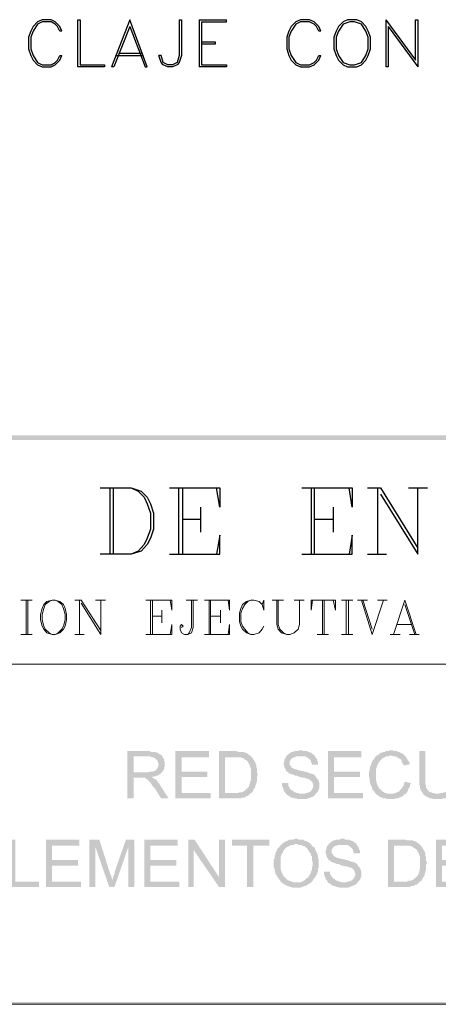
# Model space of a CAD drawing. Header units: millimetres. Extents: x 8 to 202, y 3 to 294.
# Tile 2 of 8: x 95 to 118, y 3 to 58. Entities that reach past the tile are written whole.
import ezdxf

# ---------------------------------------------------------------- set-up
doc = ezdxf.new("R2010")
doc.units = ezdxf.units.MM
doc.layers.add('DGE_CONTORNOS', color=7, linetype='Continuous', lineweight=0)
doc.layers.add('DGE_RELLENO', color=7, linetype='Continuous', lineweight=0)

msp = doc.modelspace()

# ---------------------------------------------------------------- hatches: boundary and pattern name
at = {"layer": 'DGE_RELLENO', "true_color": 0x000000}
for points in [[(23.4527, 34.8263), (23.7067, 34.5723), (201.9723, 34.8263)], [(23.7067, 34.5723), (201.9723, 34.8263), (201.8453, 34.5723)], [(101.8117, 17.3003), (100.6687, 17.3003), (100.6687, 14.6756), (101.0073, 14.6756), (101.0073, 15.8186), (101.3883, 15.8186), (102.0233, 15.8609), (102.0657, 15.8609), (102.1503, 15.9033), (102.235, 15.9033), (102.2773, 15.9456), (102.362, 15.9456), (102.4043, 15.988), (102.489, 16.0303), (102.5313, 16.0726), (102.5737, 16.115), (101.0073, 16.115), (101.0073, 17.0039), (101.8117, 17.0039), (102.5737, 17.0463), (102.5313, 17.0886), (102.4467, 17.131), (102.4043, 17.1733), (102.362, 17.2156), (102.2773, 17.2156), (102.1927, 17.2579), (101.981, 17.2579), (101.8963, 17.3003)], [(102.5737, 17.0463), (101.8117, 17.0039), (101.9387, 17.0039), (102.0233, 16.9616), (102.108, 16.9616), (102.1503, 16.9193), (102.1927, 16.9193), (102.235, 16.8769), (102.2773, 16.8346), (102.3197, 16.7923), (102.362, 16.7076), (102.362, 16.6653), (102.4043, 16.5806), (102.4043, 16.5383), (102.362, 16.4536), (102.362, 16.4113), (102.3197, 16.3266), (102.2773, 16.2843), (102.235, 16.2419), (102.1927, 16.1996), (102.108, 16.1996), (102.108, 16.1573), (101.8963, 16.1573), (101.8117, 16.115), (101.0073, 16.115), (102.5737, 16.115), (102.616, 16.1573), (102.6583, 16.2419), (102.7007, 16.2843), (102.7007, 16.3689), (102.743, 16.4113), (102.743, 16.7076), (102.7007, 16.7499), (102.7007, 16.8346), (102.6583, 16.9193), (102.616, 16.9616), (102.616, 17.0039)], [(105.1983, 17.3003), (103.3357, 17.3003), (103.3357, 14.6756), (105.283, 14.6756), (105.283, 14.972), (103.6743, 14.972), (103.6743, 15.8609), (105.1137, 15.8609), (105.1137, 16.1573), (103.6743, 16.1573), (103.6743, 16.9616), (105.1983, 16.9616)], [(106.6377, 17.3003), (105.7487, 17.3003), (105.7487, 14.6756), (106.9763, 14.6756), (107.0187, 14.7179), (107.1457, 14.7179), (107.2303, 14.7603), (107.2727, 14.8026), (107.3573, 14.8026), (107.3997, 14.8449), (107.442, 14.8873), (107.4843, 14.9296), (107.5267, 14.972), (106.0873, 14.972), (106.0873, 16.9616), (106.6377, 16.9616), (107.5267, 17.0039), (107.4843, 17.0463), (107.442, 17.0886), (107.3573, 17.131), (107.315, 17.1733), (107.2303, 17.2156), (107.188, 17.2156), (107.1033, 17.2579), (106.807, 17.2579), (106.7223, 17.3003)], [(107.5267, 17.0039), (106.6377, 16.9616), (106.9763, 16.9616), (107.0187, 16.9193), (107.1033, 16.9193), (107.1457, 16.8769), (107.188, 16.8346), (107.2727, 16.7923), (107.315, 16.7499), (107.3573, 16.7076), (107.3997, 16.623), (107.442, 16.5806), (107.442, 16.5383), (107.4843, 16.4536), (107.4843, 16.4113), (107.5267, 16.3266), (107.5267, 15.6916), (107.4843, 15.607), (107.4843, 15.4799), (107.442, 15.4799), (107.442, 15.3953), (107.3997, 15.3106), (107.3573, 15.2683), (107.315, 15.2259), (107.2727, 15.1836), (107.2303, 15.1413), (107.188, 15.0989), (107.1033, 15.0566), (107.0187, 15.0143), (106.8917, 15.0143), (106.807, 14.972), (106.0873, 14.972), (107.5267, 14.972), (107.6113, 15.0143), (107.6537, 15.0989), (107.6537, 15.1413), (107.696, 15.1836), (107.7383, 15.2683), (107.7807, 15.3106), (107.7807, 15.3953), (107.823, 15.4799), (107.823, 15.5646), (107.8653, 15.607), (107.8653, 15.9033), (107.9077, 15.988), (107.9077, 16.0303), (107.8653, 16.115), (107.8653, 16.3266), (107.823, 16.4113), (107.823, 16.5383), (107.7807, 16.623), (107.7807, 16.6653), (107.7383, 16.7076), (107.696, 16.7923), (107.6537, 16.8346), (107.6113, 16.9193), (107.569, 16.9616)], [(110.2783, 17.3426), (110.1937, 17.3426), (110.1513, 17.3003), (109.9397, 17.3003), (109.855, 17.2579), (109.8127, 17.2579), (109.728, 17.2156), (109.6857, 17.1733), (109.601, 17.131), (109.5587, 17.0886), (109.5163, 17.0463), (109.474, 16.9616), (109.4317, 16.9616), (109.4317, 16.8769), (109.3893, 16.8346), (109.3893, 16.7499), (109.347, 16.6653), (109.347, 16.5383), (109.3893, 16.4959), (109.3893, 16.4113), (109.4317, 16.3266), (109.4317, 16.2843), (109.474, 16.2843), (109.474, 16.1996), (109.5587, 16.1573), (109.601, 16.115), (109.6433, 16.0726), (109.728, 16.0303), (109.7703, 16.0303), (109.855, 15.988), (109.8973, 15.988), (109.982, 15.9456), (110.0667, 15.9456), (110.1513, 15.9033), (110.236, 15.8609), (110.2783, 15.8609), (110.4053, 15.8186), (110.5323, 15.8186), (110.617, 15.7763), (110.6593, 15.7763), (110.7017, 15.7339), (110.7863, 15.7339), (110.8287, 15.6916), (110.871, 15.6493), (110.9133, 15.607), (110.9557, 15.5646), (110.9557, 15.5223), (110.998, 15.4376), (110.998, 15.3106), (110.9557, 15.2259), (110.9133, 15.1413), (110.871, 15.0989), (110.8287, 15.0566), (110.7863, 15.0143), (110.7017, 15.0143), (110.6593, 14.972), (110.5747, 14.972), (110.49, 14.9296), (109.474, 14.9296), (109.5163, 14.8873), (109.601, 14.8449), (109.6433, 14.8026), (109.728, 14.7603), (109.7703, 14.7179), (109.855, 14.7179), (109.9397, 14.6756), (110.0667, 14.6756), (110.109, 14.6333), (110.363, 14.6333), (110.617, 14.6333), (110.6593, 14.6756), (110.744, 14.6756), (110.7863, 14.7179), (110.871, 14.7179), (110.871, 14.7603), (110.9557, 14.7603), (110.998, 14.8026), (111.0827, 14.8449), (111.125, 14.9296), (111.1673, 14.972), (111.2097, 15.0143), (111.252, 15.0566), (111.2943, 15.1413), (111.2943, 15.1836), (111.3367, 15.2683), (111.3367, 15.5223), (111.2943, 15.607), (111.2943, 15.6493), (111.252, 15.7339), (111.2097, 15.7763), (111.1673, 15.8186), (111.125, 15.9033), (111.0827, 15.9456), (111.0403, 15.988), (110.9557, 16.0303), (110.871, 16.0303), (110.871, 16.0726), (110.7863, 16.0726), (110.7017, 16.115), (110.6593, 16.115), (110.5747, 16.1573), (110.49, 16.1573), (110.4053, 16.1996), (110.3207, 16.1996), (110.236, 16.2419), (110.1513, 16.2419), (110.0667, 16.2843), (109.982, 16.2843), (109.8973, 16.3266), (109.855, 16.3689), (109.8127, 16.3689), (109.7703, 16.4113), (109.7703, 16.4536), (109.728, 16.4959), (109.6857, 16.5383), (109.6857, 16.7499), (109.728, 16.7923), (109.7703, 16.8769), (109.8127, 16.9193), (109.855, 16.9193), (109.8973, 16.9616), (109.982, 16.9616), (110.0243, 17.0039), (111.0827, 17.0039), (111.0403, 17.0886), (110.9557, 17.131), (110.9133, 17.1733), (110.871, 17.2156), (110.7863, 17.2156), (110.7863, 17.2579), (110.7017, 17.2579), (110.6593, 17.3003), (110.4477, 17.3003), (110.363, 17.3426)], [(111.0827, 17.0039), (110.2783, 17.0039), (110.5747, 17.0039), (110.617, 16.9616), (110.7017, 16.9193), (110.744, 16.8769), (110.7863, 16.8346), (110.8287, 16.7923), (110.871, 16.7499), (110.871, 16.6653), (110.9133, 16.623), (110.9133, 16.5383), (111.252, 16.5383), (111.252, 16.7076), (111.2097, 16.7499), (111.2097, 16.8346), (111.1673, 16.8769), (111.125, 16.9616)], [(113.665, 17.3003), (111.8023, 17.3003), (111.8023, 14.6756), (113.7497, 14.6756), (113.7497, 14.972), (112.141, 14.972), (112.141, 15.8609), (113.5803, 15.8609), (113.5803, 16.1573), (112.141, 16.1573), (112.141, 16.9616), (113.665, 16.9616)], [(115.316, 17.3426), (115.2313, 17.3426), (115.189, 17.3003), (115.0197, 17.3003), (114.9773, 17.2579), (114.8927, 17.2579), (114.808, 17.2156), (114.7657, 17.2156), (114.681, 17.1733), (114.6387, 17.131), (114.5963, 17.0886), (114.5117, 17.0463), (114.4693, 17.0039), (114.427, 16.9616), (114.3847, 16.8769), (114.3423, 16.8346), (114.3, 16.7923), (114.2577, 16.7076), (114.2153, 16.623), (114.2153, 16.5806), (114.173, 16.4959), (114.173, 16.4536), (114.1307, 16.3689), (114.1307, 16.2419), (114.0883, 16.1573), (114.0883, 15.8609), (114.1307, 15.7763), (114.1307, 15.5646), (114.173, 15.4799), (114.173, 15.4376), (114.2153, 15.3529), (114.2577, 15.3106), (114.2577, 15.2259), (114.3, 15.1413), (114.3423, 15.0989), (114.3847, 15.0566), (114.427, 14.972), (114.4693, 14.9296), (114.5117, 14.8873), (115.316, 14.9296), (115.1043, 14.9296), (115.062, 14.972), (114.9773, 14.972), (114.935, 15.0143), (114.8503, 15.0566), (114.808, 15.0989), (114.7657, 15.1413), (114.7233, 15.1836), (114.6387, 15.2259), (114.6387, 15.2683), (114.5963, 15.3529), (114.554, 15.4376), (114.5117, 15.4799), (114.5117, 15.607), (114.4693, 15.6916), (114.4693, 16.2843), (114.5117, 16.3689), (114.5117, 16.4113), (114.554, 16.4959), (114.554, 16.5383), (114.5963, 16.623), (114.6387, 16.6653), (114.681, 16.7499), (114.7233, 16.7923), (114.7657, 16.8346), (114.808, 16.8769), (114.8503, 16.9193), (114.8927, 16.9193), (114.9773, 16.9616), (115.0197, 17.0039), (115.189, 17.0039), (115.2313, 17.0463), (116.078, 17.0463), (116.0357, 17.0886), (115.9933, 17.131), (115.951, 17.1733), (115.9087, 17.1733), (115.824, 17.2156), (115.7817, 17.2579), (115.697, 17.2579), (115.6123, 17.3003), (115.4853, 17.3003), (115.4007, 17.3426)], [(116.078, 17.0463), (115.316, 17.0463), (115.3583, 17.0463), (115.443, 17.0039), (115.57, 17.0039), (115.6547, 16.9616), (115.697, 16.9193), (115.7393, 16.9193), (115.7817, 16.8769), (115.8663, 16.8346), (115.9087, 16.7499), (115.9087, 16.7076), (115.951, 16.623), (115.9933, 16.5806), (116.0357, 16.4959), (116.3743, 16.5806), (116.332, 16.623), (116.332, 16.6653), (116.2897, 16.7499), (116.2473, 16.7923), (116.205, 16.8769), (116.1627, 16.9193), (116.1203, 17.0039)], [(117.221, 17.3003), (116.8823, 17.3003), (116.8823, 15.4376), (116.9247, 15.3529), (116.9247, 15.2259), (116.967, 15.1836), (116.967, 15.0989), (117.0093, 15.0566), (117.0517, 15.0143), (117.094, 14.9296), (117.856, 14.9296), (117.7713, 14.9296), (117.6867, 14.972), (117.602, 14.972), (117.5597, 15.0143), (117.5173, 15.0143), (117.4327, 15.0566), (117.3903, 15.0989), (117.348, 15.1413), (117.3057, 15.2259), (117.2633, 15.2683), (117.2633, 15.3953), (117.221, 15.4376), (117.221, 15.7763)], [(118.9143, 17.3003), (118.5757, 17.3003), (118.5757, 15.5223), (118.5333, 15.4376), (118.5333, 15.3106), (118.491, 15.2683), (118.491, 15.1836), (118.4487, 15.1413), (118.4063, 15.0989), (118.364, 15.0566), (118.3217, 15.0143), (118.237, 15.0143), (118.1947, 14.972), (118.0253, 14.972), (117.983, 14.9296), (117.094, 14.9296), (117.1363, 14.8873), (117.1787, 14.8449), (117.221, 14.8026), (117.3057, 14.7603), (117.348, 14.7603), (117.3903, 14.7179), (117.475, 14.6756), (117.602, 14.6756), (117.6443, 14.6333), (118.11, 14.6333), (118.1947, 14.6756), (118.3217, 14.6756), (118.4063, 14.7179), (118.4487, 14.7603), (118.5333, 14.7603), (118.5757, 14.8026), (118.618, 14.8873), (118.7027, 14.9296), (118.745, 14.972), (118.7873, 15.0143), (118.7873, 15.0989), (118.8297, 15.1413), (118.8297, 15.1836), (118.872, 15.2683), (118.872, 15.3953), (118.9143, 15.4376), (118.9143, 15.7763)], [(102.0233, 15.8609), (101.3883, 15.8186), (101.6423, 15.8186), (101.6847, 15.7763), (101.7693, 15.7339), (101.8117, 15.6916), (101.854, 15.6493), (101.9387, 15.5646), (101.981, 15.5223), (101.981, 15.4799), (102.0233, 15.4376), (102.0657, 15.3529), (102.108, 15.3106), (102.1927, 15.2259), (102.5313, 14.6756), (102.9547, 14.6756), (102.489, 15.3953), (102.4467, 15.4799), (102.4043, 15.5223), (102.362, 15.5646), (102.3197, 15.6493), (102.2773, 15.6916), (102.235, 15.7339), (102.1927, 15.7339), (102.1503, 15.7763), (102.0657, 15.8186)], [(109.601, 15.5223), (109.2623, 15.5223), (109.2623, 15.3529), (109.3047, 15.3106), (109.3047, 15.2259), (109.347, 15.1836), (109.347, 15.0989), (109.3893, 15.0566), (109.4317, 15.0143), (109.474, 14.9296), (110.363, 14.9296), (110.236, 14.9296), (110.1513, 14.972), (110.0667, 14.972), (110.0243, 15.0143), (109.9397, 15.0143), (109.8973, 15.0566), (109.855, 15.0989), (109.7703, 15.1413), (109.728, 15.1836), (109.6857, 15.2259), (109.6857, 15.2683), (109.6433, 15.3106), (109.601, 15.3953), (109.601, 15.4799)], [(116.078, 15.607), (116.078, 15.5646), (116.0357, 15.5223), (116.0357, 15.4376), (115.9933, 15.3529), (115.951, 15.3106), (115.9087, 15.2259), (115.8663, 15.1836), (115.824, 15.1413), (115.7817, 15.0989), (115.7817, 15.0566), (115.697, 15.0566), (115.6547, 15.0143), (115.57, 14.972), (115.5277, 14.972), (115.443, 14.9296), (115.316, 14.9296), (114.5117, 14.8873), (114.5963, 14.8449), (114.6387, 14.8026), (114.681, 14.7603), (114.7657, 14.7603), (114.808, 14.7179), (114.8927, 14.6756), (115.0197, 14.6756), (115.1043, 14.6333), (115.4853, 14.6333), (115.57, 14.6756), (115.697, 14.6756), (115.7817, 14.7179), (115.824, 14.7603), (115.9087, 14.7603), (115.951, 14.8026), (116.0357, 14.8449), (116.0357, 14.8873), (116.1203, 14.9296), (116.1627, 14.972), (116.205, 15.0143), (116.2473, 15.0989), (116.2473, 15.1413), (116.2897, 15.2259), (116.332, 15.2683), (116.3743, 15.3529), (116.3743, 15.4376), (116.4167, 15.5223)], [(94.4457, 12.3896), (94.107, 12.3896), (94.107, 9.765), (95.758, 9.765), (95.758, 10.0613), (94.4457, 10.0613)], [(98.0017, 12.3896), (96.139, 12.3896), (96.139, 9.765), (98.0863, 9.765), (98.0863, 10.0613), (96.4777, 10.0613), (96.4777, 10.9503), (97.917, 10.9503), (97.917, 11.2466), (96.4777, 11.2466), (96.4777, 12.0509), (98.0017, 12.0509)], [(99.1023, 12.3896), (98.552, 12.3896), (98.552, 9.765), (98.8907, 9.765), (98.8907, 11.9663)], [(99.1023, 12.3896), (98.8907, 11.9663), (99.6527, 9.765), (99.822, 10.1459), (99.822, 10.2306), (99.7797, 10.273), (99.7797, 10.3576), (99.7373, 10.4423), (99.695, 10.5269)], [(101.0497, 12.3896), (100.584, 12.3896), (99.949, 10.5693), (99.949, 10.4846), (99.9067, 10.3999), (99.8643, 10.3153), (99.8643, 10.1883), (99.822, 10.1459), (99.6527, 9.765), (99.949, 9.765), (100.711, 11.9663)], [(101.0497, 12.3896), (100.711, 11.9663), (100.711, 9.765), (101.0497, 9.765)], [(103.4627, 12.3896), (101.6, 12.3896), (101.6, 9.765), (103.5473, 9.765), (103.5473, 10.0613), (101.9387, 10.0613), (101.9387, 10.9503), (103.378, 10.9503), (103.378, 11.2466), (101.9387, 11.2466), (101.9387, 12.0509), (103.4627, 12.0509)], [(104.394, 12.3896), (104.0553, 12.3896), (104.0553, 9.765), (104.3517, 9.765), (104.3517, 11.797)], [(104.394, 12.3896), (104.3517, 11.797), (105.7487, 9.765), (105.7487, 10.3153)], [(106.0873, 12.3896), (105.7487, 12.3896), (105.7487, 9.765), (106.0873, 9.765)], [(108.5427, 12.3896), (106.4683, 12.3896), (106.4683, 12.0509), (107.315, 12.0509), (107.315, 9.765), (107.6537, 9.765), (107.6537, 12.0509), (108.5427, 12.0509)], [(109.2623, 12.1356), (109.22, 12.0933), (109.1353, 12.0509), (109.1353, 12.0086), (109.093, 11.9663), (109.0507, 11.9239), (109.0083, 11.8816), (108.966, 11.797), (108.966, 11.7546), (108.9237, 11.7123), (108.8813, 11.6276), (108.8813, 11.5429), (108.839, 11.5006), (108.839, 11.3313), (108.7967, 11.289), (108.7967, 10.8656), (108.839, 10.781), (108.839, 10.6539), (108.8813, 10.5693), (108.8813, 10.5269), (108.9237, 10.4423), (108.966, 10.3999), (108.966, 10.3576), (109.0083, 10.3153), (109.0507, 10.2306), (109.093, 10.1883), (109.1353, 10.1459), (109.1777, 10.0613), (109.22, 10.0189), (109.2623, 9.9766), (109.347, 9.9343), (109.3893, 9.8919), (109.4317, 9.8919), (109.474, 9.8496), (109.5587, 9.8073), (109.601, 9.8073), (109.6857, 9.765), (109.7703, 9.765), (109.8127, 9.7226), (110.0667, 9.7226), (110.2783, 9.7226), (110.363, 9.765), (110.4053, 9.765), (110.49, 9.8073), (110.5323, 9.8073), (110.617, 9.8496), (110.7017, 9.8919), (110.744, 9.9343), (110.8287, 9.9766), (110.871, 10.0189), (109.8973, 10.0189), (109.8127, 10.0613), (109.7703, 10.0613), (109.6857, 10.1036), (109.6433, 10.1036), (109.5587, 10.1459), (109.5163, 10.1883), (109.474, 10.2306), (109.4317, 10.273), (109.3893, 10.3153), (109.347, 10.3576), (109.3047, 10.3999), (109.3047, 10.4423), (109.2623, 10.5269), (109.22, 10.5693), (109.22, 10.6539), (109.1777, 10.7386), (109.1777, 11.4159), (109.22, 11.5006), (109.22, 11.5429), (109.2623, 11.6276), (109.3047, 11.6699), (109.3047, 11.7123), (109.347, 11.797), (109.3893, 11.8393), (109.4317, 11.8816), (109.474, 11.9239), (109.5163, 11.9663), (109.601, 12.0086), (109.6433, 12.0086), (109.6857, 12.0509), (109.7703, 12.0933), (109.8973, 12.0933), (109.982, 12.1356), (110.0667, 12.1356)], [(110.0667, 12.432), (109.982, 12.432), (109.8973, 12.3896), (109.6857, 12.3896), (109.601, 12.3473), (109.5587, 12.3049), (109.474, 12.3049), (109.4317, 12.2626), (109.347, 12.2203), (109.3047, 12.1779), (109.2623, 12.1356), (110.109, 12.1356), (110.1937, 12.0933), (110.3207, 12.0933), (110.4053, 12.0509), (110.4477, 12.0086), (110.5323, 12.0086), (110.5747, 11.9663), (110.617, 11.9239), (110.6593, 11.8816), (110.7017, 11.797), (110.744, 11.7546), (110.7863, 11.6699), (110.8287, 11.6276), (110.871, 11.5853), (110.871, 11.5006), (110.9133, 11.4583), (110.9133, 11.2043), (110.9557, 11.1619), (110.9557, 10.9079), (110.9133, 10.8233), (110.9133, 10.6963), (110.871, 10.6116), (110.871, 10.5693), (110.8287, 10.4846), (110.7863, 10.4423), (110.7863, 10.3999), (110.744, 10.3576), (110.7017, 10.273), (110.617, 10.2306), (110.5747, 10.1883), (110.5323, 10.1459), (110.4477, 10.1036), (110.4053, 10.0613), (110.3207, 10.0613), (110.2783, 10.0189), (110.0667, 10.0189), (110.871, 10.0189), (110.9133, 10.0613), (110.9557, 10.1036), (110.998, 10.1883), (111.0403, 10.2306), (111.0827, 10.273), (111.125, 10.3576), (111.1673, 10.4423), (111.2097, 10.4846), (111.2097, 10.5693), (111.252, 10.6116), (111.252, 10.781), (111.2943, 10.8233), (111.2943, 11.289), (111.252, 11.3736), (111.252, 11.5006), (111.2097, 11.5853), (111.2097, 11.6276), (111.1673, 11.7123), (111.125, 11.7546), (111.125, 11.797), (111.0827, 11.8393), (111.0827, 11.9239), (111.0403, 11.9663), (110.9557, 12.0086), (110.9133, 12.0509), (110.871, 12.1356), (110.8287, 12.1779), (110.744, 12.2203), (110.7017, 12.2626), (110.6593, 12.2626), (110.617, 12.3049), (110.5323, 12.3049), (110.49, 12.3473), (110.4053, 12.3896), (110.1937, 12.3896), (110.109, 12.432)], [(112.6067, 12.432), (112.522, 12.432), (112.4797, 12.3896), (112.268, 12.3896), (112.1833, 12.3473), (112.141, 12.3473), (112.0563, 12.3049), (112.014, 12.2626), (111.9293, 12.2203), (111.887, 12.1779), (111.8447, 12.1356), (111.8023, 12.0509), (111.76, 12.0509), (111.76, 11.9663), (111.7177, 11.9239), (111.7177, 11.8393), (111.6753, 11.7546), (111.6753, 11.6276), (111.7177, 11.5853), (111.7177, 11.5006), (111.76, 11.4159), (111.76, 11.3736), (111.8023, 11.3736), (111.8023, 11.289), (111.887, 11.2466), (111.9293, 11.2043), (111.9717, 11.1619), (112.0563, 11.1196), (112.0987, 11.1196), (112.1833, 11.0773), (112.2257, 11.0773), (112.3103, 11.0349), (112.395, 11.0349), (112.4797, 10.9926), (112.5643, 10.9503), (112.6067, 10.9503), (112.7337, 10.9079), (112.8607, 10.9079), (112.9453, 10.8656), (112.9877, 10.8656), (113.03, 10.8233), (113.1147, 10.8233), (113.157, 10.781), (113.1993, 10.7386), (113.2417, 10.6963), (113.284, 10.6539), (113.284, 10.6116), (113.3263, 10.5269), (113.3263, 10.3999), (113.284, 10.3153), (113.2417, 10.2306), (113.1993, 10.1883), (113.157, 10.1459), (113.1147, 10.1036), (113.03, 10.1036), (112.9877, 10.0613), (112.903, 10.0613), (112.8183, 10.0189), (111.8023, 10.0189), (111.8447, 9.9766), (111.9293, 9.9343), (111.9717, 9.8919), (112.0563, 9.8496), (112.0987, 9.8073), (112.1833, 9.8073), (112.268, 9.765), (112.395, 9.765), (112.4373, 9.7226), (112.6913, 9.7226), (112.9453, 9.7226), (112.9877, 9.765), (113.0723, 9.765), (113.1147, 9.8073), (113.1993, 9.8073), (113.1993, 9.8496), (113.284, 9.8496), (113.3263, 9.8919), (113.411, 9.9343), (113.4533, 10.0189), (113.4957, 10.0613), (113.538, 10.1036), (113.5803, 10.1459), (113.6227, 10.2306), (113.6227, 10.273), (113.665, 10.3576), (113.665, 10.6116), (113.6227, 10.6963), (113.6227, 10.7386), (113.5803, 10.8233), (113.538, 10.8656), (113.4957, 10.9079), (113.4533, 10.9926), (113.411, 11.0349), (113.3687, 11.0773), (113.284, 11.1196), (113.1993, 11.1196), (113.1993, 11.1619), (113.1147, 11.1619), (113.03, 11.2043), (112.9877, 11.2043), (112.903, 11.2466), (112.8183, 11.2466), (112.7337, 11.289), (112.649, 11.289), (112.5643, 11.3313), (112.4797, 11.3313), (112.395, 11.3736), (112.3103, 11.3736), (112.2257, 11.4159), (112.1833, 11.4583), (112.141, 11.4583), (112.0987, 11.5006), (112.0987, 11.5429), (112.0563, 11.5853), (112.014, 11.6276), (112.014, 11.8393), (112.0563, 11.8816), (112.0987, 11.9663), (112.141, 12.0086), (112.1833, 12.0086), (112.2257, 12.0509), (112.3103, 12.0509), (112.3527, 12.0933), (113.411, 12.0933), (113.3687, 12.1779), (113.284, 12.2203), (113.2417, 12.2626), (113.1993, 12.3049), (113.1147, 12.3049), (113.1147, 12.3473), (113.03, 12.3473), (112.9877, 12.3896), (112.776, 12.3896), (112.6913, 12.432)], [(113.411, 12.0933), (112.6067, 12.0933), (112.903, 12.0933), (112.9453, 12.0509), (113.03, 12.0086), (113.0723, 11.9663), (113.1147, 11.9239), (113.157, 11.8816), (113.1993, 11.8393), (113.1993, 11.7546), (113.2417, 11.7123), (113.2417, 11.6276), (113.5803, 11.6276), (113.5803, 11.797), (113.538, 11.8393), (113.538, 11.9239), (113.4957, 11.9663), (113.4533, 12.0509)], [(116.0357, 12.3896), (115.1467, 12.3896), (115.1467, 9.765), (116.3743, 9.765), (116.4167, 9.8073), (116.5437, 9.8073), (116.6283, 9.8496), (116.6707, 9.8919), (116.7553, 9.8919), (116.7977, 9.9343), (116.84, 9.9766), (116.8823, 10.0189), (116.9247, 10.0613), (115.4853, 10.0613), (115.4853, 12.0509), (116.0357, 12.0509), (116.9247, 12.0933), (116.8823, 12.1356), (116.84, 12.1779), (116.7553, 12.2203), (116.713, 12.2626), (116.6283, 12.3049), (116.586, 12.3049), (116.5013, 12.3473), (116.205, 12.3473), (116.1203, 12.3896)], [(116.9247, 12.0933), (116.0357, 12.0509), (116.3743, 12.0509), (116.4167, 12.0086), (116.5013, 12.0086), (116.5437, 11.9663), (116.586, 11.9239), (116.6707, 11.8816), (116.713, 11.8393), (116.7553, 11.797), (116.7977, 11.7123), (116.84, 11.6699), (116.84, 11.6276), (116.8823, 11.5429), (116.8823, 11.5006), (116.9247, 11.4159), (116.9247, 10.781), (116.8823, 10.6963), (116.8823, 10.5693), (116.84, 10.5693), (116.84, 10.4846), (116.7977, 10.3999), (116.7553, 10.3576), (116.713, 10.3153), (116.6707, 10.273), (116.6283, 10.2306), (116.586, 10.1883), (116.5013, 10.1459), (116.4167, 10.1036), (116.2897, 10.1036), (116.205, 10.0613), (115.4853, 10.0613), (116.9247, 10.0613), (117.0093, 10.1036), (117.0517, 10.1883), (117.0517, 10.2306), (117.094, 10.273), (117.1363, 10.3576), (117.1787, 10.3999), (117.1787, 10.4846), (117.221, 10.5693), (117.221, 10.6539), (117.2633, 10.6963), (117.2633, 10.9926), (117.3057, 11.0773), (117.3057, 11.1196), (117.2633, 11.2043), (117.2633, 11.4159), (117.221, 11.5006), (117.221, 11.6276), (117.1787, 11.7123), (117.1787, 11.7546), (117.1363, 11.797), (117.094, 11.8816), (117.0517, 11.9239), (117.0093, 12.0086), (116.967, 12.0509)], [(119.6763, 12.3896), (117.8137, 12.3896), (117.8137, 9.765), (119.761, 9.765), (119.761, 10.0613), (118.1523, 10.0613), (118.1523, 10.9503), (119.5917, 10.9503), (119.5917, 11.2466), (118.1523, 11.2466), (118.1523, 12.0509), (119.6763, 12.0509)], [(111.9293, 10.6116), (111.5907, 10.6116), (111.5907, 10.4423), (111.633, 10.3999), (111.633, 10.3153), (111.6753, 10.273), (111.6753, 10.1883), (111.7177, 10.1459), (111.76, 10.1036), (111.8023, 10.0189), (112.6913, 10.0189), (112.5643, 10.0189), (112.4797, 10.0613), (112.395, 10.0613), (112.3527, 10.1036), (112.268, 10.1036), (112.2257, 10.1459), (112.1833, 10.1883), (112.0987, 10.2306), (112.0563, 10.273), (112.014, 10.3153), (112.014, 10.3576), (111.9717, 10.3999), (111.9293, 10.4846), (111.9293, 10.5693)], [(201.9723, 3.2456), (201.8453, 3.3726), (23.5797, 3.2456)], [(201.8453, 3.3726), (23.5797, 3.2456), (23.7067, 3.3726)]]:
    msp.add_hatch(color=7, dxfattribs=at).paths.add_polyline_path(points, flags=0)

# ---------------------------------------------------------------- linework, layer by layer
at = {"layer": 'DGE_CONTORNOS', "lineweight": 25}
for points in [[(97.028, 57.263), (96.901, 57.517), (96.647, 57.771), (96.4353, 57.898), (95.9273, 57.898), (95.6733, 57.771), (95.4193, 57.517), (95.2923, 57.263), (95.1653, 56.9244), (95.1653, 56.2894), (95.2923, 55.9084), (95.4193, 55.6544), (95.6733, 55.4004), (95.9273, 55.2734), (96.4353, 55.2734), (96.647, 55.4004), (96.901, 55.6544), (97.028, 55.9084)], [(97.028, 57.263), (96.901, 57.263), (96.774, 57.517), (96.647, 57.644), (96.4353, 57.771), (95.9273, 57.771), (95.6733, 57.644), (95.4193, 57.263), (95.2923, 56.9244), (95.2923, 56.2894), (95.4193, 55.9084), (95.6733, 55.5274), (95.9273, 55.4004), (96.4353, 55.4004), (96.647, 55.5274), (96.774, 55.6544), (96.901, 55.9084), (97.028, 55.9084)], [(97.917, 55.2734), (97.917, 57.898), (98.044, 57.898), (98.044, 55.4004), (99.3987, 55.4004), (99.3987, 55.2734), (97.917, 55.2734)], [(100.7957, 57.898), (99.7797, 55.2734)], [(100.7957, 57.517), (99.9067, 55.2734), (99.7797, 55.2734)], [(100.7957, 57.517), (101.6423, 55.2734), (101.7693, 55.2734), (100.7957, 57.898)], [(103.5473, 57.898), (103.5473, 55.9084), (103.4203, 55.5274), (103.1663, 55.4004), (102.9123, 55.4004), (102.6583, 55.5274), (102.5313, 55.9084), (102.4043, 55.9084)], [(103.5473, 57.898), (103.6743, 57.898), (103.6743, 55.9084), (103.5473, 55.5274), (103.4203, 55.4004), (103.1663, 55.2734), (102.9123, 55.2734), (102.6583, 55.4004), (102.5313, 55.5274), (102.4043, 55.9084)], [(104.648, 57.898), (104.648, 55.2734)], [(104.648, 57.898), (106.172, 57.898)], [(104.775, 57.771), (106.172, 57.771), (106.172, 57.898)], [(104.775, 57.771), (104.775, 55.4004)], [(111.4213, 57.263), (111.2943, 57.517), (111.0403, 57.771), (110.7863, 57.898), (110.2783, 57.898), (110.0243, 57.771), (109.7703, 57.517), (109.6433, 57.263), (109.5163, 56.9244), (109.5163, 56.2894), (109.6433, 55.9084), (109.7703, 55.6544), (110.0243, 55.4004), (110.2783, 55.2734), (110.7863, 55.2734), (111.0403, 55.4004), (111.2943, 55.6544), (111.4213, 55.9084)], [(111.4213, 57.263), (111.2943, 57.263), (111.1673, 57.517), (111.0403, 57.644), (110.7863, 57.771), (110.2783, 57.771), (110.0243, 57.644), (109.7703, 57.263), (109.6433, 56.9244), (109.6433, 56.2894), (109.7703, 55.9084), (110.0243, 55.5274), (110.2783, 55.4004), (110.7863, 55.4004), (111.0403, 55.5274), (111.1673, 55.6544), (111.2943, 55.9084), (111.4213, 55.9084)], [(112.903, 57.898), (112.649, 57.771), (112.395, 57.517), (112.268, 57.263), (112.141, 56.9244), (112.141, 56.2894), (112.268, 55.9084), (112.395, 55.6544), (112.649, 55.4004), (112.903, 55.2734), (113.411, 55.2734), (113.665, 55.4004), (113.919, 55.6544), (114.046, 55.9084), (114.173, 56.2894), (114.173, 56.9244), (114.046, 57.263), (113.919, 57.517), (113.665, 57.771), (113.411, 57.898), (112.903, 57.898)], [(113.03, 57.771), (112.649, 57.644), (112.395, 57.263), (112.268, 56.9244), (112.268, 56.2894), (112.395, 55.9084), (112.649, 55.5274), (113.03, 55.4004), (113.284, 55.4004), (113.665, 55.5274), (113.919, 55.9084), (114.046, 56.2894), (114.046, 56.9244), (113.919, 57.263), (113.665, 57.644), (113.284, 57.771), (113.03, 57.771)], [(115.0197, 57.898), (115.0197, 55.2734)], [(115.0197, 57.898), (116.6707, 55.6544), (116.6707, 57.898), (116.7977, 57.898), (116.7977, 55.2734)], [(115.1467, 57.517), (115.1467, 55.2734), (115.0197, 55.2734)], [(115.1467, 57.517), (116.7977, 55.2734)], [(104.775, 56.6704), (105.537, 56.6704), (105.537, 56.5434), (104.775, 56.5434)], [(100.0337, 55.9084), (101.5577, 55.9084)], [(100.1607, 56.0354), (101.4307, 56.0354)], [(104.775, 55.4004), (106.172, 55.4004), (106.172, 55.2734), (104.648, 55.2734)], [(99.1447, 31.9053), (100.8803, 31.9053), (101.4307, 31.7359), (101.7693, 31.3973), (101.9387, 31.0163), (102.108, 30.5083), (102.108, 29.6193), (101.9387, 29.1113), (101.7693, 28.7726), (101.4307, 28.3916), (100.8803, 28.2223), (99.1447, 28.2223)], [(99.695, 31.9053), (99.695, 28.2223)], [(99.8643, 31.9053), (99.8643, 28.2223)], [(100.8803, 31.9053), (101.2613, 31.7359), (101.6, 31.3973), (101.7693, 31.0163), (101.9387, 30.5083), (101.9387, 29.6193), (101.7693, 29.1113), (101.6, 28.7726), (101.2613, 28.3916), (100.8803, 28.2223)], [(102.997, 31.9053), (105.791, 31.9053), (105.791, 30.847), (105.6217, 31.9053)], [(103.505, 31.9053), (103.505, 28.2223)], [(103.7167, 31.9053), (103.7167, 28.2223)], [(110.363, 31.9053), (113.157, 31.9053), (113.157, 30.847), (112.9877, 31.9053)], [(110.871, 31.9053), (110.871, 28.2223)], [(111.0403, 31.9053), (111.0403, 28.2223)], [(114.0037, 31.9053), (114.7233, 31.9053)], [(114.554, 31.9053), (114.554, 28.2223)], [(114.7233, 31.9053), (116.7977, 28.5609)], [(114.7233, 31.5666), (116.7977, 28.2223), (116.7977, 31.9053)], [(116.2897, 31.9053), (117.348, 31.9053)], [(104.7327, 30.847), (104.7327, 29.4499)], [(112.0987, 30.847), (112.0987, 29.4499)], [(103.7167, 30.1696), (104.7327, 30.1696)], [(111.0403, 30.1696), (112.0987, 30.1696)], [(102.997, 28.2223), (105.791, 28.2223), (105.791, 29.2806), (105.6217, 28.2223)], [(110.363, 28.2223), (113.157, 28.2223), (113.157, 29.2806), (112.9877, 28.2223)], [(114.0037, 28.2223), (115.062, 28.2223)]]:
    msp.add_lwpolyline(points, dxfattribs=at)
at = {"layer": 'DGE_CONTORNOS', "lineweight": 5}
for points in [[(94.742, 25.6823), (95.377, 25.6823)], [(95.0383, 25.6823), (95.0383, 23.7773)], [(95.123, 25.6823), (95.123, 23.7773)], [(96.4777, 25.6823), (96.1813, 25.5976), (96.012, 25.4283), (95.9273, 25.2166), (95.8427, 24.8779), (95.8427, 24.5816), (95.9273, 24.2429), (96.012, 24.0736), (96.1813, 23.8619), (96.4777, 23.7773), (96.647, 23.7773), (96.901, 23.8619), (97.1127, 24.0736), (97.1973, 24.2429), (97.282, 24.5816), (97.282, 24.8779), (97.1973, 25.2166), (97.1127, 25.4283), (96.901, 25.5976), (96.647, 25.6823), (96.4777, 25.6823), (96.3083, 25.5976), (96.0967, 25.4283), (96.012, 25.2166), (95.9273, 24.8779), (95.9273, 24.5816), (96.012, 24.2429), (96.0967, 24.0736), (96.3083, 23.8619), (96.4777, 23.7773)], [(96.647, 23.7773), (96.8163, 23.8619), (97.028, 24.0736), (97.1127, 24.2429), (97.1973, 24.5816), (97.1973, 24.8779), (97.1127, 25.2166), (97.028, 25.4283), (96.8163, 25.5976), (96.647, 25.6823)], [(97.7477, 25.6823), (98.0863, 25.6823)], [(98.0017, 25.6823), (98.0017, 23.7773)], [(98.0863, 25.6823), (99.187, 23.989)], [(98.0863, 25.513), (99.187, 23.7773), (99.187, 25.6823)], [(98.8907, 25.6823), (99.441, 25.6823)], [(101.6847, 25.6823), (103.124, 25.6823), (103.124, 25.132), (103.0393, 25.6823)], [(101.9387, 25.6823), (101.9387, 23.7773)], [(102.0657, 25.6823), (102.0657, 23.7773)], [(104.3093, 25.6823), (104.3093, 24.1583), (104.2247, 23.8619), (104.013, 23.7773), (103.8437, 23.7773), (103.6743, 23.8619), (103.5897, 24.0736), (103.5897, 24.2429), (103.6743, 24.3276), (103.759, 24.2429), (103.6743, 24.1583)], [(103.9283, 25.6823), (104.5633, 25.6823)], [(104.2247, 25.6823), (104.2247, 24.1583), (104.0977, 23.8619), (104.013, 23.7773)], [(104.9443, 25.6823), (106.3413, 25.6823), (106.3413, 25.132), (106.2567, 25.6823)], [(105.1983, 25.6823), (105.1983, 23.7773)], [(105.283, 25.6823), (105.283, 23.7773)], [(108.1617, 25.4283), (108.2463, 25.132), (108.2463, 25.6823), (108.1617, 25.4283), (107.9923, 25.5976), (107.696, 25.6823), (107.5267, 25.6823), (107.2727, 25.5976), (107.061, 25.4283), (106.9763, 25.2166), (106.8917, 24.9626), (106.8917, 24.497), (106.9763, 24.2429), (107.061, 24.0736), (107.2727, 23.8619), (107.5267, 23.7773), (107.696, 23.7773), (107.9923, 23.8619), (108.1617, 24.0736), (108.2463, 24.2429)], [(107.5267, 25.6823), (107.3573, 25.5976), (107.188, 25.4283), (107.061, 25.2166), (106.9763, 24.9626), (106.9763, 24.497), (107.061, 24.2429), (107.188, 24.0736), (107.3573, 23.8619), (107.5267, 23.7773)], [(108.712, 25.6823), (109.347, 25.6823)], [(108.966, 25.6823), (108.966, 24.3276), (109.0507, 24.0736), (109.22, 23.8619), (109.5163, 23.7773), (109.6857, 23.7773), (109.9397, 23.8619), (110.1513, 24.0736), (110.236, 24.3276), (110.236, 25.6823)], [(109.0507, 25.6823), (109.0507, 24.3276), (109.1353, 24.0736), (109.347, 23.8619), (109.5163, 23.7773)], [(109.9397, 25.6823), (110.49, 25.6823)], [(110.9557, 25.6823), (110.871, 25.132), (110.871, 25.6823), (112.2257, 25.6823), (112.2257, 25.132), (112.0987, 25.6823)], [(111.506, 25.6823), (111.506, 23.7773)], [(111.5907, 25.6823), (111.5907, 23.7773)], [(112.5643, 25.6823), (113.1993, 25.6823)], [(112.8183, 25.6823), (112.8183, 23.7773)], [(112.9453, 25.6823), (112.9453, 23.7773)], [(113.4533, 25.6823), (114.0037, 25.6823)], [(113.665, 25.6823), (114.2577, 23.7773)], [(113.7497, 25.6823), (114.2577, 24.0736)], [(114.8927, 25.6823), (114.2577, 23.7773)], [(114.554, 25.6823), (115.1043, 25.6823)], [(115.443, 23.7773), (116.078, 25.6823), (116.713, 23.7773)], [(116.078, 25.4283), (116.6283, 23.7773)], [(102.0657, 24.7933), (102.5737, 24.7933)], [(102.5737, 25.132), (102.5737, 24.4123)], [(105.283, 24.7933), (105.8333, 24.7933)], [(105.8333, 25.132), (105.8333, 24.4123)], [(101.6847, 23.7773), (103.124, 23.7773), (103.124, 24.3276), (103.0393, 23.7773)], [(104.9443, 23.7773), (106.3413, 23.7773), (106.3413, 24.3276), (106.2567, 23.7773)], [(115.6123, 24.3276), (116.4167, 24.3276)], [(94.742, 23.7773), (95.377, 23.7773)], [(97.7477, 23.7773), (98.2557, 23.7773)], [(111.2097, 23.7773), (111.8447, 23.7773)], [(112.5643, 23.7773), (113.1993, 23.7773)], [(115.2737, 23.7773), (115.824, 23.7773)], [(116.332, 23.7773), (116.8823, 23.7773)]]:
    msp.add_lwpolyline(points, dxfattribs=at)
at = {"layer": 'DGE_CONTORNOS', "lineweight": 9}
msp.add_lwpolyline([(23.5797, 22.1263), (201.9723, 22.1263)], dxfattribs=at)
at = {"layer": 'DGE_CONTORNOS', "lineweight": 13}
msp.add_lwpolyline([(7.874, 3.2456), (201.9723, 3.2456)], dxfattribs=at)

doc.saveas('drawing.dxf')
